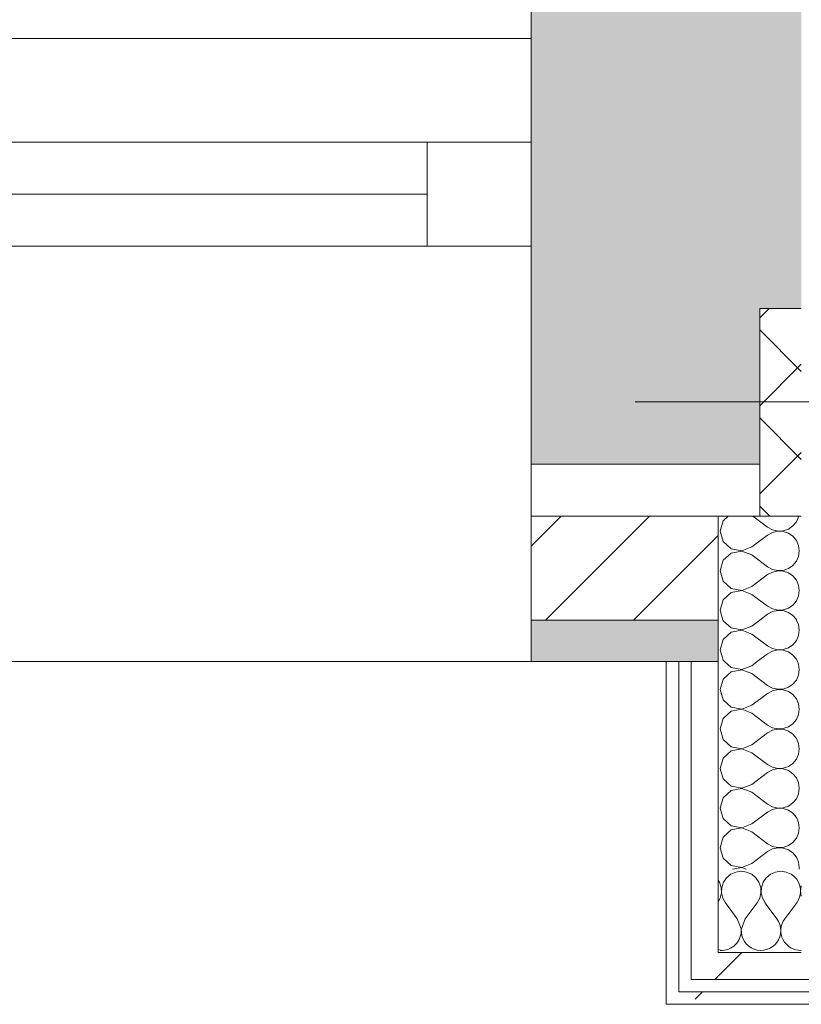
# Model space of a CAD drawing. Header units: millimetres. Extents: x -40968 to 11883, y -18816 to 4378.
# Tile 165 of 209: x -2347 to -1971, y -12504 to -12030. Entities that reach past the tile are written whole.
import ezdxf

# ---------------------------------------------------------------- set-up
doc = ezdxf.new("R2010")
doc.units = ezdxf.units.MM
doc.header["$MEASUREMENT"] = 0
doc.linetypes.add('Wipeout_Contour', pattern=[1000, 0, -1000])
for name, color, linetype in [('02_ACAB_Anotacio Portes', 7, 'Continuous'), ('10_ESTR_Pilars', 7, 'Continuous'), ('12_FAÇ_Façana', 7, 'Continuous'), ('Nuevo_08_E_Envans secs', 7, 'Continuous'), ('Ventanas Archicad', 7, 'Continuous')]:
    doc.layers.add(name, color=color, linetype=linetype)
for name, color, linetype, lineweight in [('02_ACAB_Anotacio Portes_Pluma_Nº__46', 5, 'Continuous', 5), ('10_ESTR_Pilars_Pluma_Nº__20', 1, 'Continuous', 5), ('12_FAÇ_Façana_Pluma_Nº__1', 7, 'Continuous', 5), ('12_FAÇ_Façana_Pluma_Nº__2', 8, 'Continuous', 5), ('12_FAÇ_Façana_Pluma_Nº__7', 7, 'Continuous', 5), ('Nuevo_08_E_Envans secs_Pluma_Nº__1', 7, 'Continuous', 5), ('Nuevo_12_FAÇ_Façana_Pluma_Nº__1', 7, 'Continuous', 5), ('Ventanas Archicad_Pluma_Nº__1', 7, 'Continuous', 5), ('Ventanas Archicad_Pluma_Nº__7', 7, 'Continuous', 5)]:
    doc.layers.add(name, color=color, linetype=linetype, lineweight=lineweight)
for name, color, linetype, lineweight, true_color in [('12_FAÇ_Façana_Pluma_Nº__102', 7, 'Continuous', 5, 0xcccccc), ('12_FAÇ_Façana_Pluma_Nº__174', 7, 'Continuous', 13, 0xe4ad2c), ('12_FAÇ_Façana_Pluma_Nº__176', 7, 'Continuous', 15, 0x93a0c6), ('Nuevo_08_E_Envans secs_Pluma_Nº__102', 7, 'Continuous', 5, 0xcccccc), ('Nuevo_08_E_Envans secs_Pluma_Nº__171', 171, 'Continuous', 13, 0xaaaaff), ('Nuevo_08_E_Envans secs_Pluma_Nº__177', 7, 'Continuous', 15, 0xf7e046)]:
    doc.layers.add(name, color=color, linetype=linetype, lineweight=lineweight, true_color=true_color)
doc.styles.add('Estilo_Generado_1', font='arial.ttf')
pattern_1 = [(45, (0, 0), (-183.848, 183.848), [195, -65]), (45, (7e-14, 183.85), (-183.848, 183.848), [195, -65])]

# ---------------------------------------------------------------- blocks, each defined once
blk = doc.blocks.new('Ventana Vertical Multi-Faja 27')
at = {"layer": 'Ventanas Archicad_Pluma_Nº__1', "color": 7, "linetype": 'Continuous', "lineweight": 5}
for p, q in [((-600, 50), (600, 50)), ((-550, 0), (550, 0)), ((550, -50), (550, 0)), ((550, 0), (600, 0)), ((-550, -25), (550, -25)), ((550, -50), (-550, -50)), ((600, -50), (550, -50)), ((600, -180), (600, -155)), ((-600, -250), (600, -250))]:
    blk.add_line(p, q, dxfattribs=at)
at = {"layer": 'Ventanas Archicad_Pluma_Nº__7', "color": 7, "linetype": 'Continuous', "lineweight": 5}
for p, q in [((600, 50), (600, 30)), ((600, 30), (600, 0)), ((600, 30), (600, 0)), ((600, 0), (600, -50)), ((600, 0), (600, -50)), ((600, 0), (600, -50)), ((600, 0), (600, -50)), ((600, -50), (600, -80)), ((600, -50), (600, -80)), ((600, -80), (600, -155)), ((600, -80), (600, -155)), ((600, -180), (600, -230)), ((600, -230), (600, -250))]:
    blk.add_line(p, q, dxfattribs=at)
blk = doc.blocks.new('Muro_2_1', base_point=(-1681.11, -12338.98))
at = {"layer": '12_FAÇ_Façana', "linetype": 'Continuous', "lineweight": 0, "true_color": 0x000000}
h = blk.add_hatch(dxfattribs=at)
h.set_pattern_fill('Yeso_0001', color=18, style=0, pattern_type=2)
h.set_pattern_definition([(0, (0, 0), (0, 75), [0, -75])])
h.paths.add_polyline_path([(-2101.11, -12268.98), (-1991.11, -12268.98), (-1991.11, -12243.98), (-2101.11, -12243.98)])
at = {"layer": '12_FAÇ_Façana_Pluma_Nº__102', "linetype": 'Continuous', "lineweight": 0, "true_color": 0xe5e5e5}
blk.add_hatch(color=254, dxfattribs=at).paths.add_polyline_path([(-1991.11, -12168.98), (-2101.11, -12058.98), (-2101.11, -12243.98), (-1991.11, -12243.98)])
at = {"layer": '12_FAÇ_Façana_Pluma_Nº__174', "linetype": 'Continuous', "lineweight": 13, "true_color": 0xe4ad2c}
h = blk.add_hatch(dxfattribs=at)
h.set_pattern_fill('SATE_Aislamiento_0001', color=42, style=0, pattern_type=2)
h.set_pattern_definition([(45, (0, 0), (-21.2132, 21.2132), []), (135, (0, 0), (21.2132, 21.2132), [])])
h.paths.add_polyline_path([(-1991.11, -12168.98), (-1991.11, -12243.98), (-1991.11, -12268.98), (-1971.11, -12268.98), (-1971.11, -12168.98)])
at = {"layer": '12_FAÇ_Façana_Pluma_Nº__176', "linetype": 'Continuous', "lineweight": 0, "true_color": 0x495063}
blk.add_hatch(color=251, dxfattribs=at).paths.add_polyline_path([(-2101.11, -12338.98), (-2011.11, -12338.98), (-2011.11, -12318.98), (-2101.11, -12318.98)])
at = {"layer": '12_FAÇ_Façana_Pluma_Nº__2', "linetype": 'Continuous', "lineweight": 5}
h = blk.add_hatch(dxfattribs=at)
h.set_pattern_fill('Ceramic_0001', color=8, style=0, pattern_type=2)
h.set_pattern_definition([(45, (0, 0), (-21.2132, 21.2132), [])])
h.paths.add_polyline_path([(-2011.11, -12268.98), (-2101.11, -12268.98), (-2101.11, -12318.98), (-2011.11, -12318.98)])
at = {"layer": '12_FAÇ_Façana_Pluma_Nº__1', "color": 7, "linetype": 'Continuous', "lineweight": 5}
for p, q in [((-2101.11, -12268.98), (-2101.11, -12243.98)), ((-2101.11, -12243.98), (-1991.11, -12243.98)), ((-1991.11, -12243.98), (-1991.11, -12268.98)), ((-1991.11, -12268.98), (-2101.11, -12268.98))]:
    blk.add_line(p, q, dxfattribs=at)
at = {"layer": '12_FAÇ_Façana_Pluma_Nº__7', "color": 7, "linetype": 'Continuous', "lineweight": 5}
for p, q in [((-2101.11, -12038.98), (-2101.11, -12058.98)), ((-2101.11, -12058.98), (-2101.11, -12088.98)), ((-2101.11, -12058.98), (-2101.11, -12088.98)), ((-2101.11, -12088.98), (-2101.11, -12138.98)), ((-2101.11, -12088.98), (-2101.11, -12138.98)), ((-2101.11, -12138.98), (-2101.11, -12168.98)), ((-2101.11, -12138.98), (-2101.11, -12168.98)), ((-2101.11, -12168.98), (-2101.11, -12243.98)), ((-2101.11, -12168.98), (-2101.11, -12243.98)), ((-1991.11, -12168.98), (-1971.11, -12168.98)), ((-1991.11, -12168.98), (-1991.11, -12243.98)), ((-2101.11, -12268.98), (-2101.11, -12318.98)), ((-1971.11, -12268.98), (-1991.11, -12268.98)), ((-2101.11, -12318.98), (-2011.11, -12318.98)), ((-2101.11, -12318.98), (-2101.11, -12338.98))]:
    blk.add_line(p, q, dxfattribs=at)
at = {"layer": '12_FAÇ_Façana_Pluma_Nº__7', "color": 7, "linetype": 'Continuous', "lineweight": 5, "flags": 128}
blk.add_lwpolyline([(-2101.11, -12338.98), (-2011.11, -12338.98)], dxfattribs=at)
at = {"layer": 'Nuevo_12_FAÇ_Façana_Pluma_Nº__1', "color": 7, "linetype": 'Continuous', "lineweight": 5}
for p, q in [((-2011.11, -12268.98), (-2011.11, -12318.98)), ((-2011.11, -12318.98), (-2011.11, -12338.98))]:
    blk.add_line(p, q, dxfattribs=at)
at = {"layer": 'Ventanas Archicad', "color": 253, "linetype": 'Continuous', "lineweight": 5, "true_color": 0xa4a4a6, "zscale": 1000}
blk.add_blockref('Ventana Vertical Multi-Faja 27', (-2701.11, -12088.98), dxfattribs=at)
blk = doc.blocks.new('Muro_18_1', base_point=(-1681.11, -11858.98))
at = {"layer": '12_FAÇ_Façana_Pluma_Nº__102', "linetype": 'Continuous', "lineweight": 0, "true_color": 0xe5e5e5}
for points in [[(-2101.11, -11858.98), (-2101.11, -12038.98), (-2073.11, -12058.98), (-1971.11, -12058.98), (-1971.11, -11988.98), (-1951.11, -11988.98), (-1951.11, -11858.98)], [(-2073.11, -12058.98), (-2101.11, -12038.98), (-2101.11, -12058.98)], [(-2073.11, -12058.98), (-2101.11, -12058.98), (-1991.11, -12168.98), (-1971.11, -12168.98), (-1971.11, -12131.83)], [(-2073.11, -12058.98), (-1971.11, -12131.83), (-1971.11, -12058.98)]]:
    blk.add_hatch(color=254, dxfattribs=at).paths.add_polyline_path(points)
at = {"layer": '12_FAÇ_Façana_Pluma_Nº__7', "color": 7, "linetype": 'Continuous', "lineweight": 5}
blk.add_line((-1991.11, -12168.98), (-1971.11, -12168.98), dxfattribs=at)
at = {"layer": '12_FAÇ_Façana_Pluma_Nº__7', "color": 7, "linetype": 'Continuous', "lineweight": 5, "flags": 128}
blk.add_lwpolyline([(-2101.11, -11858.98), (-2101.11, -12038.98)], dxfattribs=at)
blk = doc.blocks.new('*X372')
at = {"layer": 'Nuevo_08_E_Envans secs_Pluma_Nº__102', "color": 254, "linetype": 'Continuous', "lineweight": 5, "true_color": 0xcccccc}
for p, q in [((-2005.01, -12441.35), (-2007.03, -12443.03)), ((-2002.6, -12440.29), (-2005.01, -12441.35)), ((-2000, -12439.93), (-2002.6, -12440.29)), ((-1997.4, -12440.29), (-2000, -12439.93)), ((-1994.99, -12441.35), (-1997.4, -12440.29)), ((-1992.97, -12443.03), (-1994.99, -12441.35)), ((-1985.96, -12441.35), (-1987.98, -12443.03)), ((-1983.55, -12440.29), (-1985.96, -12441.35)), ((-1980.95, -12439.93), (-1983.55, -12440.29)), ((-1978.35, -12440.29), (-1980.95, -12439.93)), ((-1975.95, -12441.35), (-1978.35, -12440.29)), ((-1974.6, -12442.47), (-1975.95, -12441.35)), ((-2010.53, -12445.19), (-2011.11, -12444.35)), ((-2009.69, -12447.68), (-2010.53, -12445.19)), ((-2008.52, -12445.19), (-2009.36, -12447.68)), ((-2007.03, -12443.03), (-2008.52, -12445.19)), ((-1991.48, -12445.19), (-1992.97, -12443.03)), ((-1990.64, -12447.68), (-1991.48, -12445.19)), ((-1989.47, -12445.19), (-1990.31, -12447.68)), ((-1987.98, -12443.03), (-1989.47, -12445.19)), ((-2010.16, -12452.87), (-2009.56, -12450.31)), ((-2009.56, -12450.31), (-2009.69, -12447.68)), ((-2009.36, -12447.68), (-2009.49, -12450.31)), ((-2009.49, -12450.31), (-2008.89, -12452.87)), ((-1991.11, -12452.87), (-1990.51, -12450.31)), ((-1990.51, -12450.31), (-1990.64, -12447.68)), ((-1990.31, -12447.68), (-1990.44, -12450.31)), ((-1990.44, -12450.31), (-1989.84, -12452.87)), ((-2011.11, -12454.59), (-2010.16, -12452.87)), ((-2008.89, -12452.87), (-2007.62, -12455.17)), ((-2001.9, -12462.79), (-2007.62, -12455.17)), ((-1998.1, -12462.79), (-1992.38, -12455.17)), ((-1992.38, -12455.17), (-1991.11, -12452.87)), ((-1989.84, -12452.87), (-1988.57, -12455.17)), ((-1988.03, -12455.89), (-1988.57, -12455.17)), ((-2000.04, -12467.64), (-2001.9, -12462.79)), ((-1998.1, -12462.79), (-1999.96, -12467.64)), ((-2000.1, -12467.97), (-2000.04, -12467.64)), ((-1999.96, -12467.64), (-1999.93, -12467.8)), ((-2011.11, -12477.57), (-2010.02, -12477.88))]:
    blk.add_line(p, q, dxfattribs=at)
blk = doc.blocks.new('*X373')
at = {"layer": 'Nuevo_08_E_Envans secs_Pluma_Nº__102', "color": 254, "linetype": 'Continuous', "lineweight": 5, "true_color": 0xcccccc}
for p, q in [((-1982.86, -12462.79), (-1988.03, -12455.89)), ((-1979.05, -12462.79), (-1973.33, -12455.17))]:
    blk.add_line(p, q, dxfattribs=at)
for centre, start, end in [((-1980.95, -12449.45), 323.1301, 47.693), ((-1961.9, -12449.45), 165.1155, 194.8845), ((-1990.48, -12468.5), 176.054, 36.8699), ((-1971.43, -12468.5), 143.1301, 271.9229), ((-2009.52, -12468.5), 266.3092, 3.6908)]:
    blk.add_arc(centre, 9.52, start, end, dxfattribs=at)
blk = doc.blocks.new('Muro_126_1', base_point=(-2036.11, -12503.98))
at = {"color": 254, "linetype": 'Wipeout_Contour', "lineweight": 0, "ltscale": 37936.385427}
blk.add_wipeout([(-2011.11, -12478.98), (-2024.11, -12478.98), (-2024.11, -12491.98)], dxfattribs=at).dxf.layer = 'Nuevo_08_E_Envans secs'
at = {"color": 254, "linetype": 'Wipeout_Contour', "lineweight": 0, "ltscale": 37992.623748}
blk.add_wipeout([(-2030.11, -12497.98), (-2036.11, -12497.98), (-2036.11, -12503.98)], dxfattribs=at).dxf.layer = 'Nuevo_08_E_Envans secs'
at = {"layer": 'Nuevo_08_E_Envans secs_Pluma_Nº__171', "linetype": 'Continuous', "lineweight": 13, "true_color": 0xaaaaff}
h = blk.add_hatch(dxfattribs=at)
h.set_pattern_fill('Panellat_HPL_0001', color=161, style=0, pattern_type=2)
h.set_pattern_definition(pattern_1)
h.paths.add_polyline_path([(-2030.11, -12497.98), (-2036.11, -12497.98), (-2036.11, -12503.98)])
at = {"layer": 'Nuevo_08_E_Envans secs_Pluma_Nº__177', "linetype": 'Continuous', "lineweight": 15, "true_color": 0xf7e046}
h = blk.add_hatch(dxfattribs=at)
h.set_pattern_fill('Panellat_HPL_0001', color=53, style=0, pattern_type=2)
h.set_pattern_definition(pattern_1)
h.paths.add_polyline_path([(-2011.11, -12478.98), (-2024.11, -12478.98), (-2024.11, -12491.98)])
at = {"layer": 'Nuevo_08_E_Envans secs', "color": 7, "lineweight": 20}
blk.add_blockref('*X372', (0, 0), dxfattribs=at)
at = {"color": 254, "linetype": 'Wipeout_Contour', "lineweight": 0, "ltscale": 37948.291811}
blk.add_wipeout([(-2011.11, -12478.98), (-2024.11, -12491.98), (-2011.11, -12491.98)], dxfattribs=at).dxf.layer = 'Nuevo_08_E_Envans secs'
at = {"color": 254, "linetype": 'Wipeout_Contour', "lineweight": 0, "ltscale": 37998.730334}
blk.add_wipeout([(-2030.11, -12497.98), (-2036.11, -12503.98), (-2030.11, -12503.98)], dxfattribs=at).dxf.layer = 'Nuevo_08_E_Envans secs'
at = {"layer": 'Nuevo_08_E_Envans secs_Pluma_Nº__171', "linetype": 'Continuous', "lineweight": 13, "true_color": 0xaaaaff}
h = blk.add_hatch(dxfattribs=at)
h.set_pattern_fill('Panellat_HPL_0001', color=161, style=0, pattern_type=2)
h.set_pattern_definition(pattern_1)
h.paths.add_polyline_path([(-2030.11, -12497.98), (-2036.11, -12503.98), (-2030.11, -12503.98)])
at = {"layer": 'Nuevo_08_E_Envans secs_Pluma_Nº__177', "linetype": 'Continuous', "lineweight": 15, "true_color": 0xf7e046}
h = blk.add_hatch(dxfattribs=at)
h.set_pattern_fill('Panellat_HPL_0001', color=53, style=0, pattern_type=2)
h.set_pattern_definition(pattern_1)
h.paths.add_polyline_path([(-2011.11, -12478.98), (-2024.11, -12491.98), (-2011.11, -12491.98)])
at = {"layer": 'Nuevo_08_E_Envans secs_Pluma_Nº__1', "color": 7, "linetype": 'Continuous', "lineweight": 5}
blk.add_line((-2024.11, -12478.98), (-2024.11, -12491.98), dxfattribs=at)
at = {"layer": 'Nuevo_08_E_Envans secs_Pluma_Nº__1', "color": 7, "linetype": 'Continuous', "lineweight": 5, "flags": 128}
blk.add_lwpolyline([(-2036.11, -12503.98), (-2036.11, -12497.98)], dxfattribs=at)
at = {"color": 254, "linetype": 'Wipeout_Contour', "lineweight": 0, "ltscale": 50462.387691}
blk.add_wipeout([(-1577.89, -12478.98), (-2011.11, -12478.98), (-2011.11, -12491.98), (-1577.89, -12491.98)], dxfattribs=at).dxf.layer = 'Nuevo_08_E_Envans secs'
at = {"color": 254, "linetype": 'Wipeout_Contour', "lineweight": 0, "ltscale": 50525.081917}
blk.add_wipeout([(-1558.89, -12497.98), (-2030.11, -12497.98), (-2030.11, -12503.98), (-1558.89, -12503.98)], dxfattribs=at).dxf.layer = 'Nuevo_08_E_Envans secs'
at = {"layer": 'Nuevo_08_E_Envans secs_Pluma_Nº__171', "linetype": 'Continuous', "lineweight": 13, "true_color": 0xaaaaff}
h = blk.add_hatch(dxfattribs=at)
h.set_pattern_fill('Panellat_HPL_0001', color=161, style=0, pattern_type=2)
h.set_pattern_definition(pattern_1)
h.paths.add_polyline_path([(-1558.89, -12497.98), (-2030.11, -12497.98), (-2030.11, -12503.98), (-1558.89, -12503.98)])
at = {"layer": 'Nuevo_08_E_Envans secs_Pluma_Nº__177', "linetype": 'Continuous', "lineweight": 15, "true_color": 0xf7e046}
h = blk.add_hatch(dxfattribs=at)
h.set_pattern_fill('Panellat_HPL_0001', color=53, style=0, pattern_type=2)
h.set_pattern_definition(pattern_1)
h.paths.add_polyline_path([(-1577.89, -12478.98), (-2011.11, -12478.98), (-2011.11, -12491.98), (-1577.89, -12491.98)])
at = {"layer": 'Nuevo_08_E_Envans secs_Pluma_Nº__1', "color": 7, "linetype": 'Continuous', "lineweight": 5}
for p, q in [((-2011.11, -12438.98), (-2011.11, -12478.98)), ((-2011.11, -12478.98), (-1971.11, -12478.98)), ((-2030.11, -12491.98), (-2030.11, -12497.98)), ((-2024.11, -12491.98), (-2011.11, -12491.98)), ((-2011.11, -12491.98), (-1577.89, -12491.98)), ((-2030.11, -12497.98), (-2024.11, -12497.98)), ((-2024.11, -12497.98), (-1564.89, -12497.98))]:
    blk.add_line(p, q, dxfattribs=at)
at = {"layer": 'Nuevo_08_E_Envans secs_Pluma_Nº__1', "color": 7, "linetype": 'Continuous', "lineweight": 5, "flags": 128}
blk.add_lwpolyline([(-2036.11, -12503.98), (-1558.89, -12503.98)], dxfattribs=at)
at = {"layer": 'Nuevo_08_E_Envans secs', "color": 7, "lineweight": 20}
blk.add_blockref('*X373', (0, 0), dxfattribs=at)
blk = doc.blocks.new('*X380')
at = {"layer": 'Nuevo_08_E_Envans secs_Pluma_Nº__102', "color": 254, "linetype": 'Continuous', "lineweight": 5, "true_color": 0xcccccc}
for p, q in [((-2008.82, -12318.98), (-2008.73, -12319.29)), ((-2008.73, -12319.29), (-2004.89, -12322.8)), ((-1994.92, -12321.9), (-1991.01, -12318.98)), ((-1972.42, -12321.21), (-1973.41, -12318.98)), ((-2004.89, -12322.8), (-1999.78, -12323.77)), ((-1999.78, -12323.85), (-2004.89, -12324.81)), ((-1999.78, -12323.77), (-1994.92, -12321.9)), ((-1994.92, -12325.71), (-1999.78, -12323.85)), ((-1972.06, -12323.81), (-1972.42, -12321.21)), ((-1972.42, -12326.41), (-1972.06, -12323.81)), ((-2008.73, -12328.33), (-2010.16, -12333.33)), ((-2004.89, -12324.81), (-2008.73, -12328.33)), ((-1994.92, -12325.71), (-1987.3, -12331.43)), ((-1975.16, -12330.84), (-1973.48, -12328.82)), ((-1973.48, -12328.82), (-1972.42, -12326.41)), ((-2010.16, -12333.33), (-2008.73, -12338.34)), ((-1987.3, -12331.43), (-1985, -12332.7)), ((-1985, -12332.7), (-1982.44, -12333.29)), ((-1982.44, -12333.37), (-1985, -12333.97)), ((-1982.44, -12333.29), (-1979.82, -12333.17)), ((-1979.82, -12333.5), (-1982.44, -12333.37)), ((-1979.82, -12333.17), (-1977.33, -12332.33)), ((-1977.33, -12334.34), (-1979.82, -12333.5)), ((-1977.33, -12332.33), (-1975.16, -12330.84)), ((-2008.73, -12338.34), (-2008.04, -12338.98)), ((-1992.28, -12338.98), (-1987.3, -12335.24)), ((-1985, -12333.97), (-1987.3, -12335.24)), ((-1975.16, -12335.83), (-1977.33, -12334.34)), ((-1973.48, -12337.85), (-1975.16, -12335.83)), ((-1972.99, -12338.98), (-1973.48, -12337.85))]:
    blk.add_line(p, q, dxfattribs=at)
blk = doc.blocks.new('*X381')
at = {"layer": 'Nuevo_08_E_Envans secs_Pluma_Nº__102', "color": 254, "linetype": 'Continuous', "lineweight": 5, "true_color": 0xcccccc}
for p, q in [((-2008.73, -12271.18), (-2010.16, -12276.19)), ((-2006.32, -12268.98), (-2008.73, -12271.18)), ((-1994.38, -12268.98), (-1987.3, -12274.29)), ((-1975.16, -12273.7), (-1973.48, -12271.67)), ((-1973.48, -12271.67), (-1972.42, -12269.27)), ((-1972.42, -12269.27), (-1972.38, -12268.98)), ((-2010.16, -12276.19), (-2008.73, -12281.2)), ((-1987.3, -12274.29), (-1985, -12275.56)), ((-1985, -12275.56), (-1982.44, -12276.15)), ((-1982.44, -12276.23), (-1985, -12276.82)), ((-1982.44, -12276.15), (-1979.82, -12276.02)), ((-1979.82, -12276.36), (-1982.44, -12276.23)), ((-1979.82, -12276.02), (-1977.33, -12275.19)), ((-1977.33, -12277.2), (-1979.82, -12276.36)), ((-1977.33, -12275.19), (-1975.16, -12273.7)), ((-2008.73, -12281.2), (-2004.89, -12284.71)), ((-1994.92, -12283.81), (-1987.3, -12278.1)), ((-1985, -12276.82), (-1987.3, -12278.1)), ((-1975.16, -12278.68), (-1977.33, -12277.2)), ((-1973.48, -12280.71), (-1975.16, -12278.68)), ((-1972.42, -12283.11), (-1973.48, -12280.71)), ((-2004.89, -12284.71), (-1999.78, -12285.68)), ((-1999.78, -12285.75), (-2004.89, -12286.72)), ((-1999.78, -12285.68), (-1994.92, -12283.81)), ((-1994.92, -12287.62), (-1999.78, -12285.75)), ((-1972.06, -12285.71), (-1972.42, -12283.11)), ((-1972.42, -12288.32), (-1972.06, -12285.71)), ((-2008.73, -12290.23), (-2010.16, -12295.24)), ((-2004.89, -12286.72), (-2008.73, -12290.23)), ((-1994.92, -12287.62), (-1987.3, -12293.33)), ((-1975.16, -12292.74), (-1973.48, -12290.72)), ((-1973.48, -12290.72), (-1972.42, -12288.32)), ((-2010.16, -12295.24), (-2008.73, -12300.25)), ((-1987.3, -12293.33), (-1985, -12294.6)), ((-1985, -12294.6), (-1982.44, -12295.2)), ((-1982.44, -12295.28), (-1985, -12295.87)), ((-1982.44, -12295.2), (-1979.82, -12295.07)), ((-1979.82, -12295.4), (-1982.44, -12295.28)), ((-1979.82, -12295.07), (-1977.33, -12294.23)), ((-1977.33, -12296.24), (-1979.82, -12295.4)), ((-1977.33, -12294.23), (-1975.16, -12292.74)), ((-2008.73, -12300.25), (-2004.89, -12303.76)), ((-1994.92, -12302.86), (-1987.3, -12297.14)), ((-1985, -12295.87), (-1987.3, -12297.14)), ((-1975.16, -12297.73), (-1977.33, -12296.24)), ((-1973.48, -12299.75), (-1975.16, -12297.73)), ((-1972.42, -12302.16), (-1973.48, -12299.75)), ((-2004.89, -12303.76), (-1999.78, -12304.72)), ((-1999.78, -12304.8), (-2004.89, -12305.77)), ((-1999.78, -12304.72), (-1994.92, -12302.86)), ((-1994.92, -12306.67), (-1999.78, -12304.8)), ((-1972.06, -12304.76), (-1972.42, -12302.16)), ((-1972.42, -12307.36), (-1972.06, -12304.76)), ((-2008.73, -12309.28), (-2010.16, -12314.29)), ((-2004.89, -12305.77), (-2008.73, -12309.28)), ((-1994.92, -12306.67), (-1987.3, -12312.38)), ((-1975.16, -12311.79), (-1973.48, -12309.77)), ((-1973.48, -12309.77), (-1972.42, -12307.36)), ((-2010.16, -12314.29), (-2008.82, -12318.98)), ((-1987.3, -12312.38), (-1985, -12313.65)), ((-1985, -12313.65), (-1982.44, -12314.25)), ((-1982.44, -12314.32), (-1985, -12314.92)), ((-1982.44, -12314.25), (-1979.82, -12314.12)), ((-1979.82, -12314.45), (-1982.44, -12314.32)), ((-1979.82, -12314.12), (-1977.33, -12313.28)), ((-1977.33, -12315.29), (-1979.82, -12314.45)), ((-1977.33, -12313.28), (-1975.16, -12311.79)), ((-1991.01, -12318.98), (-1987.3, -12316.19)), ((-1985, -12314.92), (-1987.3, -12316.19)), ((-1975.16, -12316.78), (-1977.33, -12315.29)), ((-1973.48, -12318.8), (-1975.16, -12316.78)), ((-1973.41, -12318.98), (-1973.48, -12318.8))]:
    blk.add_line(p, q, dxfattribs=at)
blk = doc.blocks.new('*X382')
at = {"layer": 'Nuevo_08_E_Envans secs_Pluma_Nº__102', "color": 254, "linetype": 'Continuous', "lineweight": 5, "true_color": 0xcccccc}
for p, q in [((-2008.04, -12338.98), (-2004.89, -12341.85)), ((-2004.89, -12341.85), (-1999.78, -12342.82)), ((-1999.78, -12342.9), (-2004.89, -12343.86)), ((-1999.78, -12342.82), (-1994.92, -12340.95)), ((-1994.92, -12344.76), (-1999.78, -12342.9)), ((-1994.92, -12340.95), (-1992.28, -12338.98)), ((-1972.42, -12340.25), (-1972.99, -12338.98)), ((-1972.06, -12342.86), (-1972.42, -12340.25)), ((-1972.42, -12345.46), (-1972.06, -12342.86)), ((-2008.73, -12347.37), (-2010.16, -12352.38)), ((-2004.89, -12343.86), (-2008.73, -12347.37)), ((-1994.92, -12344.76), (-1987.3, -12350.48)), ((-1975.16, -12349.89), (-1973.48, -12347.86)), ((-1973.48, -12347.86), (-1972.42, -12345.46)), ((-2010.16, -12352.38), (-2008.73, -12357.39)), ((-1987.3, -12350.48), (-1985, -12351.75)), ((-1985, -12351.75), (-1982.44, -12352.34)), ((-1982.44, -12352.42), (-1985, -12353.01)), ((-1982.44, -12352.34), (-1979.82, -12352.22)), ((-1979.82, -12352.55), (-1982.44, -12352.42)), ((-1979.82, -12352.22), (-1977.33, -12351.38)), ((-1977.33, -12353.39), (-1979.82, -12352.55)), ((-1977.33, -12351.38), (-1975.16, -12349.89)), ((-1994.92, -12360), (-1987.3, -12354.29)), ((-1985, -12353.01), (-1987.3, -12354.29)), ((-1975.16, -12354.87), (-1977.33, -12353.39)), ((-1973.48, -12356.9), (-1975.16, -12354.87)), ((-1972.42, -12359.3), (-1973.48, -12356.9)), ((-2008.73, -12357.39), (-2004.89, -12360.9)), ((-2004.89, -12360.9), (-1999.78, -12361.87)), ((-1999.78, -12361.94), (-2004.89, -12362.91)), ((-1999.78, -12361.87), (-1994.92, -12360)), ((-1994.92, -12363.81), (-1999.78, -12361.94)), ((-1972.06, -12361.9), (-1972.42, -12359.3)), ((-1972.42, -12364.51), (-1972.06, -12361.9)), ((-2008.73, -12366.42), (-2010.16, -12371.43)), ((-2004.89, -12362.91), (-2008.73, -12366.42)), ((-1994.92, -12363.81), (-1987.3, -12369.52)), ((-1973.48, -12366.91), (-1972.42, -12364.51)), ((-2010.16, -12371.43), (-2008.73, -12376.44)), ((-1987.3, -12369.52), (-1985, -12370.8)), ((-1985, -12370.8), (-1982.44, -12371.39)), ((-1982.44, -12371.47), (-1985, -12372.06)), ((-1982.44, -12371.39), (-1979.82, -12371.26)), ((-1979.82, -12371.59), (-1982.44, -12371.47)), ((-1979.82, -12371.26), (-1977.33, -12370.42)), ((-1977.33, -12370.42), (-1975.16, -12368.94)), ((-1975.16, -12368.94), (-1973.48, -12366.91)), ((-1994.92, -12379.05), (-1987.3, -12373.33)), ((-1985, -12372.06), (-1987.3, -12373.33)), ((-1977.33, -12372.43), (-1979.82, -12371.59)), ((-1975.16, -12373.92), (-1977.33, -12372.43)), ((-1973.48, -12375.95), (-1975.16, -12373.92)), ((-1972.42, -12378.35), (-1973.48, -12375.95)), ((-2008.73, -12376.44), (-2004.89, -12379.95)), ((-2004.89, -12379.95), (-1999.78, -12380.91)), ((-1999.78, -12380.99), (-2004.89, -12381.96)), ((-1999.78, -12380.91), (-1994.92, -12379.05)), ((-1994.92, -12382.86), (-1999.78, -12380.99)), ((-1972.06, -12380.95), (-1972.42, -12378.35)), ((-1972.42, -12383.55), (-1972.06, -12380.95)), ((-2008.73, -12385.47), (-2010.16, -12390.48)), ((-2004.89, -12381.96), (-2008.73, -12385.47)), ((-1994.92, -12382.86), (-1987.3, -12388.57)), ((-1973.48, -12385.96), (-1972.42, -12383.55)), ((-2010.16, -12390.48), (-2008.73, -12395.48)), ((-1987.3, -12388.57), (-1985, -12389.84)), ((-1985, -12389.84), (-1982.44, -12390.44)), ((-1982.44, -12390.51), (-1985, -12391.11)), ((-1982.44, -12390.44), (-1979.82, -12390.31)), ((-1979.82, -12390.64), (-1982.44, -12390.51)), ((-1979.82, -12390.31), (-1977.33, -12389.47)), ((-1977.33, -12389.47), (-1975.16, -12387.98)), ((-1975.16, -12387.98), (-1973.48, -12385.96)), ((-1994.92, -12398.1), (-1987.3, -12392.38)), ((-1985, -12391.11), (-1987.3, -12392.38)), ((-1977.33, -12391.48), (-1979.82, -12390.64)), ((-1975.16, -12392.97), (-1977.33, -12391.48)), ((-1973.48, -12394.99), (-1975.16, -12392.97)), ((-1972.42, -12397.4), (-1973.48, -12394.99)), ((-2008.73, -12395.48), (-2004.89, -12398.99)), ((-2004.89, -12398.99), (-1999.78, -12399.96)), ((-1999.78, -12399.96), (-1994.92, -12398.1)), ((-1972.06, -12400), (-1972.42, -12397.4)), ((-1972.42, -12402.6), (-1972.06, -12400)), ((-2008.73, -12404.52), (-2010.16, -12409.52)), ((-2004.89, -12401.01), (-2008.73, -12404.52)), ((-1999.78, -12400.04), (-2004.89, -12401.01)), ((-1994.92, -12401.9), (-1999.78, -12400.04)), ((-1994.92, -12401.9), (-1987.3, -12407.62)), ((-1973.48, -12405.01), (-1972.42, -12402.6)), ((-1987.3, -12407.62), (-1985, -12408.89)), ((-1985, -12408.89), (-1982.44, -12409.49)), ((-1982.44, -12409.49), (-1979.82, -12409.36)), ((-1979.82, -12409.36), (-1977.33, -12408.52)), ((-1977.33, -12408.52), (-1975.16, -12407.03)), ((-1975.16, -12407.03), (-1973.48, -12405.01)), ((-2010.16, -12409.52), (-2008.73, -12414.53)), ((-1994.92, -12417.14), (-1987.3, -12411.43)), ((-1985, -12410.16), (-1987.3, -12411.43)), ((-1982.44, -12409.56), (-1985, -12410.16)), ((-1979.82, -12409.69), (-1982.44, -12409.56)), ((-1977.33, -12410.53), (-1979.82, -12409.69)), ((-1975.16, -12412.02), (-1977.33, -12410.53)), ((-1973.48, -12414.04), (-1975.16, -12412.02)), ((-1972.42, -12416.45), (-1973.48, -12414.04)), ((-2008.73, -12414.53), (-2004.89, -12418.04)), ((-2004.89, -12418.04), (-1999.78, -12419.01)), ((-1999.78, -12419.01), (-1994.92, -12417.14)), ((-1972.06, -12419.05), (-1972.42, -12416.45)), ((-2008.73, -12423.56), (-2010.16, -12428.57)), ((-2004.89, -12420.05), (-2008.73, -12423.56)), ((-1999.78, -12419.09), (-2004.89, -12420.05)), ((-1994.92, -12420.95), (-1999.78, -12419.09)), ((-1994.92, -12420.95), (-1987.3, -12426.67)), ((-1973.48, -12424.05), (-1972.42, -12421.65)), ((-1972.42, -12421.65), (-1972.06, -12419.05)), ((-1987.3, -12426.67), (-1985, -12427.94)), ((-1985, -12427.94), (-1982.44, -12428.53)), ((-1982.44, -12428.53), (-1979.82, -12428.41)), ((-1979.82, -12428.41), (-1977.33, -12427.57)), ((-1977.33, -12427.57), (-1975.16, -12426.08)), ((-1975.16, -12426.08), (-1973.48, -12424.05)), ((-2010.16, -12428.57), (-2008.73, -12433.58)), ((-1994.92, -12436.19), (-1987.3, -12430.48)), ((-1985, -12429.2), (-1987.3, -12430.48)), ((-1982.44, -12428.61), (-1985, -12429.2)), ((-1979.82, -12428.74), (-1982.44, -12428.61)), ((-1977.33, -12429.58), (-1979.82, -12428.74)), ((-1975.16, -12431.06), (-1977.33, -12429.58)), ((-1973.48, -12433.09), (-1975.16, -12431.06)), ((-1972.42, -12435.49), (-1973.48, -12433.09)), ((-2008.73, -12433.58), (-2004.89, -12437.09)), ((-2004.89, -12437.09), (-1999.78, -12438.06)), ((-1999.78, -12438.06), (-1994.92, -12436.19)), ((-1972.06, -12438.1), (-1972.42, -12435.49)), ((-1999.78, -12438.13), (-2004.23, -12438.98)), ((-1997.58, -12438.98), (-1999.78, -12438.13)), ((-1972.18, -12438.98), (-1972.06, -12438.1))]:
    blk.add_line(p, q, dxfattribs=at)
blk = doc.blocks.new('Muro_128_1', base_point=(-2036.11, -12338.98))
at = {"layer": '12_FAÇ_Façana_Pluma_Nº__7', "color": 7, "linetype": 'Continuous', "lineweight": 5}
blk.add_line((-1971.11, -12268.98), (-1991.11, -12268.98), dxfattribs=at)
at = {"layer": 'Nuevo_12_FAÇ_Façana_Pluma_Nº__1', "color": 7, "linetype": 'Continuous', "lineweight": 5}
blk.add_line((-2011.11, -12268.98), (-2011.11, -12318.98), dxfattribs=at)
at = {"layer": 'Nuevo_08_E_Envans secs', "color": 7, "lineweight": 20}
for name in ['*X381', '*X380']:
    blk.add_blockref(name, (0, 0), dxfattribs=at)
at = {"color": 254, "linetype": 'Wipeout_Contour', "lineweight": 0, "ltscale": 50335.234087}
blk.add_wipeout([(-2036.11, -12338.98), (-2036.11, -12497.98), (-2030.11, -12497.98), (-2030.11, -12338.98)], dxfattribs=at).dxf.layer = 'Nuevo_08_E_Envans secs'
at = {"layer": 'Nuevo_08_E_Envans secs_Pluma_Nº__171', "linetype": 'Continuous', "lineweight": 13, "true_color": 0xaaaaff}
h = blk.add_hatch(dxfattribs=at)
h.set_pattern_fill('Panellat_HPL_0001', color=161, style=0, pattern_type=2)
h.set_pattern_definition(pattern_1)
h.paths.add_polyline_path([(-2036.11, -12338.98), (-2036.11, -12497.98), (-2030.11, -12497.98), (-2030.11, -12338.98)])
at = {"layer": 'Nuevo_08_E_Envans secs_Pluma_Nº__1', "color": 7, "linetype": 'Continuous', "lineweight": 5}
for p, q in [((-2030.11, -12338.98), (-2030.11, -12491.98)), ((-2030.11, -12491.98), (-2030.11, -12497.98))]:
    blk.add_line(p, q, dxfattribs=at)
at = {"layer": 'Nuevo_08_E_Envans secs_Pluma_Nº__1', "color": 7, "linetype": 'Continuous', "lineweight": 5, "flags": 128}
for points in [[(-2036.11, -12338.98), (-2036.11, -12497.98)], [(-2036.11, -12338.98), (-2030.11, -12338.98)]]:
    blk.add_lwpolyline(points, dxfattribs=at)
at = {"color": 254, "linetype": 'Wipeout_Contour', "lineweight": 0, "ltscale": 50287.745568}
blk.add_wipeout([(-2024.11, -12338.98), (-2024.11, -12478.98), (-2011.11, -12478.98), (-2011.11, -12338.98)], dxfattribs=at).dxf.layer = 'Nuevo_08_E_Envans secs'
at = {"layer": 'Nuevo_08_E_Envans secs_Pluma_Nº__177', "linetype": 'Continuous', "lineweight": 15, "true_color": 0xf7e046}
h = blk.add_hatch(dxfattribs=at)
h.set_pattern_fill('Panellat_HPL_0001', color=53, style=0, pattern_type=2)
h.set_pattern_definition(pattern_1)
h.paths.add_polyline_path([(-2024.11, -12338.98), (-2024.11, -12478.98), (-2011.11, -12478.98), (-2011.11, -12338.98)])
at = {"layer": 'Nuevo_08_E_Envans secs_Pluma_Nº__1', "color": 7, "linetype": 'Continuous', "lineweight": 5}
for p, q in [((-2024.11, -12338.98), (-2024.11, -12478.98)), ((-2011.11, -12338.98), (-2011.11, -12438.98)), ((-2011.11, -12438.98), (-2011.11, -12478.98)), ((-2024.11, -12478.98), (-2024.11, -12491.98))]:
    blk.add_line(p, q, dxfattribs=at)
at = {"layer": 'Nuevo_08_E_Envans secs_Pluma_Nº__1', "color": 7, "linetype": 'Continuous', "lineweight": 5, "flags": 128}
for points in [[(-2030.11, -12338.98), (-2024.11, -12338.98)], [(-2024.11, -12338.98), (-2011.11, -12338.98)]]:
    blk.add_lwpolyline(points, dxfattribs=at)
at = {"layer": 'Nuevo_12_FAÇ_Façana_Pluma_Nº__1', "color": 7, "linetype": 'Continuous', "lineweight": 5}
blk.add_line((-2011.11, -12318.98), (-2011.11, -12338.98), dxfattribs=at)
at = {"layer": 'Nuevo_08_E_Envans secs', "color": 7, "lineweight": 20}
blk.add_blockref('*X382', (0, 0), dxfattribs=at)
blk = doc.blocks.new('Pilar_13_1', base_point=(-1794.5, -12213.98))
at = {"layer": '10_ESTR_Pilars_Pluma_Nº__20', "color": 1, "linetype": 'Continuous', "lineweight": 5}
blk.add_line((-1874.5, -12213.98), (-2051.11, -12213.98), dxfattribs=at)
blk = doc.blocks.new('Etiqueta_25_1', base_point=(-2862.23, -10732.81))
at = {"layer": '02_ACAB_Anotacio Portes_Pluma_Nº__46', "color": 5, "lineweight": 5, "insert": (-2862.23, -11070.95), "char_height": 300, "attachment_point": 2, "style": 'Estilo_Generado_1'}
blk.add_mtext('\\A1;{\\pqc;\\pt0,46000;\\fArial|b0|i0|c0|p0;\\W1.000000;F01\\fArial|b0|i0|c0|p0;\\W1.000000;\\A1{\\H.66x;\\S^  ;}\\fArial|b0|i0|c0|p0;\\W1.000000;\\fArial|b0|i0|c0|p0;\\W1.000000;\\A1{\\H.66x;\\S^  ;}\\fArial|b0|i0|c0|p0;\\W1.000000; \\fArial|b0|i0|c0|p0;\\W1.000000;\\fArial|b0|i0|c0|p0;\\W1.000000;\\fArial|b0|i0|c0|p0;\\W1.000000;\\fArial|b0|i0|c0|p0;\\W1.000000;\\fArial|b0|i0|c0|p0;\\W1.000000;\\fArial|b0|i0|c0|p0;\\W1.000000;\\fArial|b0|i0|c0|p0;\\W1.000000;\\fArial|b0|i0|c0|p0;\\W1.000000;\\fArial|b0|i0|c0|p0;\\W1.000000;\\fArial|b0|i0|c0|p0;\\W1.000000;\\fArial|b0|i0|c0|p0;\\W1.000000;\\fArial|b0|i0|c0|p0;\\W1.000000;\\fArial|b0|i0|c0|p0;\\W1.000000;\\fArial|b0|i0|c0|p0;\\W1.000000;\\fArial|b0|i0|c0|p0;\\W1.000000;\\fArial|b0|i0|c0|p0;\\W1.000000;\\fArial|b0|i0|c0|p0;\\W1.000000;\\fArial|b0|i0|c0|p0;\\W1.000000;\\fArial|b0|i0|c0|p0;\\W1.000000;\\fArial|b0|i0|c0|p0;\\W1.000000;\\fArial|b0|i0|c0|p0;\\W1.000000;\\fArial|b0|i0|c0|p0;\\W1.000000;\\fArial|b0|i0|c0|p0;\\W1.000000;\\fArial|b0|i0|c0|p0;\\W1.000000;\\fArial|b0|i0|c0|p0;\\W1.000000;\\fArial|b0|i0|c0|p0;\\W1.000000;\\fArial|b0|i0|c0|p0;\\W1.000000;\\fArial|b0|i0|c0|p0;\\W1.000000;\\fArial|b0|i0|c0|p0;\\W1.000000;\\fArial|b0|i0|c0|p0;\\W1.000000;\\fArial|b0|i0|c0|p0;\\W1.000000;\\fArial|b0|i0|c0|p0;\\W1.000000;\\fArial|b0|i0|c0|p0;\\W1.000000;\\fArial|b0|i0|c0|p0;\\W1.000000;\\fArial|b0|i0|c0|p0;\\W1.000000;\\fArial|b0|i0|c0|p0;\\W1.000000;\\fArial|b0|i0|c0|p0;\\W1.000000;\\fArial|b0|i0|c0|p0;\\W1.000000;\\fArial|b0|i0|c0|p0;\\W1.000000;\\fArial|b0|i0|c0|p0;\\W1.000000;\\fArial|b0|i0|c0|p0;\\W1.000000;\\fArial|b0|i0|c0|p0;\\W1.000000;\\fArial|b0|i0|c0|p0;\\W1.000000;}', dxfattribs=at)

msp = doc.modelspace()

# ---------------------------------------------------------------- block references
at = {"layer": '12_FAÇ_Façana', "color": 7, "lineweight": 20}
for name, p in [('Muro_18_1', (-1681.11, -11858.98)), ('Muro_2_1', (-1681.11, -12338.98))]:
    msp.add_blockref(name, p, dxfattribs=at)
at = {"layer": 'Nuevo_08_E_Envans secs', "color": 7, "lineweight": 20}
msp.add_blockref('Muro_126_1', (-2036.11, -12503.98), dxfattribs=at)

# ---------------------------------------------------------------- next in the draw order: block references
at = {"layer": '02_ACAB_Anotacio Portes', "color": 5, "linetype": 'Continuous', "lineweight": 5}
msp.add_blockref('Etiqueta_25_1', (-2862.23, -10732.81), dxfattribs=at)
at = {"layer": 'Nuevo_08_E_Envans secs', "color": 7, "lineweight": 20}
msp.add_blockref('Muro_128_1', (-2036.11, -12338.98), dxfattribs=at)

# ---------------------------------------------------------------- next in the draw order: block references
at = {"layer": '10_ESTR_Pilars', "color": 7, "lineweight": 20}
msp.add_blockref('Pilar_13_1', (-1794.5, -12213.98), dxfattribs=at)

doc.saveas('drawing.dxf')
